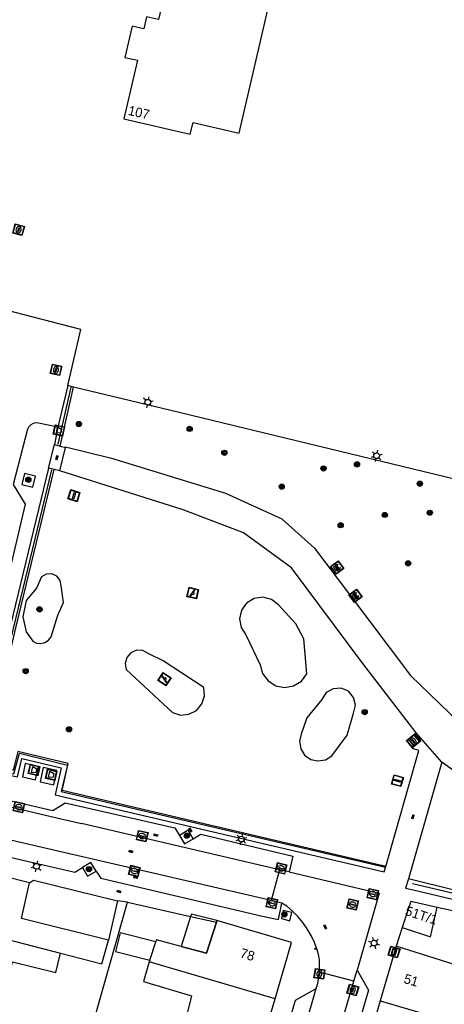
# Model space of a CAD drawing. Header units: metres. Extents: x 93870 to 95789, y 463036 to 464040.
# Tile 243 of 256: x 94820 to 94864, y 463824 to 463927. Entities that reach past the tile are written whole.
import ezdxf
from ezdxf.enums import TextEntityAlignment as Align

# ---------------------------------------------------------------- set-up
doc = ezdxf.new("R2010")
doc.units = ezdxf.units.M
doc.header["$LTSCALE"] = 25.4
for name, color, linetype in [('B_BEBOUWINGSGRENS_0', 1, 'Continuous'), ('B_LUIFEL_1', 200, 'Continuous'), ('B_TUSSENMUUR_0', 7, 'Continuous'), ('G_GRENS_ALGEMEEN_0', 7, 'Continuous'), ('Q_AFVAL_APART_PLAATS_0', 7, 'Continuous'), ('Q_AFVALBAK_0', 7, 'Continuous'), ('Q_BANK_0', 7, 'Continuous'), ('Q_BOOM_0', 3, 'Continuous'), ('Q_INSPECTIE_OF_RIOOLPUT_0', 253, 'Continuous'), ('Q_KOLK_0', 254, 'Continuous'), ('Q_LICHTMAST_0', 2, 'Continuous'), ('Q_SPEELVOORZIENING_0', 45, 'Continuous'), ('Q_STRAATNAAMBORD_0', 7, 'Continuous'), ('Q_VERKEERSBORDPAAL_0', 40, 'Continuous'), ('Q_WATERLEIDINGPUT_0', 5, 'Continuous'), ('S_GBKN_SYMBOOL_OV_GROOT_0', 7, 'Continuous'), ('T_CULTUURGRENS_0', 76, 'Continuous'), ('T_HEK_0', 57, 'Continuous'), ('T_HEK_LIJN_0', 6, 'Continuous'), ('V_WEGGRENS_0', 7, 'Continuous'), ('Z_GBKN_HUISNUMMER_0', 252, 'Continuous')]:
    doc.layers.add(name, color=color, linetype=linetype)
doc.layers.add('Q_PAALTJE_0', color=7, linetype='Continuous', true_color=0x666666)

# ---------------------------------------------------------------- blocks, each defined once
blk = doc.blocks.new('Q_AFVAL_APART_PLAATS')
for points in [[(-0.5, 0.5), (0.5, 0.5), (0.5, -0.5), (-0.5, -0.5)], [(-0.34, 0.2), (0.33, 0.2), (0.19, -0.25), (-0.2, -0.25)]]:
    blk.add_lwpolyline(points, close=True)
blk.add_lwpolyline([(-0.44, 0.46), (0.44, 0.46, -0.414214), (0.46, 0.44), (0.46, -0.44, -0.414214), (0.44, -0.46), (-0.44, -0.46, -0.414214), (-0.46, -0.44), (-0.46, 0.44, -0.414214), (-0.44, 0.46)], format="xyb")
blk = doc.blocks.new('Q_AFVALBAK')
for points in [[(-0.5, 0.5), (0.5, 0.5), (0.5, -0.5), (-0.5, -0.5)], [(-0.34, 0.2), (0.33, 0.2), (0.19, -0.25), (-0.2, -0.25)]]:
    blk.add_lwpolyline(points, close=True)
blk.add_lwpolyline([(-0.44, 0.46), (0.44, 0.46, -0.414214), (0.46, 0.44), (0.46, -0.44, -0.414214), (0.44, -0.46), (-0.44, -0.46, -0.414214), (-0.46, -0.44), (-0.46, 0.44), (-0.46, 0.44), (-0.46, 0.45), (-0.46, 0.45), (-0.46, 0.45), (-0.46, 0.45), (-0.46, 0.45), (-0.46, 0.45), (-0.46, 0.46), (-0.46, 0.46), (-0.46, 0.46), (-0.45, 0.46), (-0.45, 0.46), (-0.45, 0.46), (-0.45, 0.46), (-0.45, 0.46), (-0.45, 0.46), (-0.44, 0.46), (-0.44, 0.46)], format="xyb")
blk = doc.blocks.new('Q_STRAATNAAMBORD')
for points in [[(-0.5, 0.5), (0.5, 0.5), (0.5, -0.5), (-0.5, -0.5)], [(-0.37, 0.22), (0.36, 0.22), (0.36, -0.21), (-0.37, -0.21)]]:
    blk.add_lwpolyline(points, close=True)
for points in [[(-0.44, 0.46), (0.44, 0.46, -0.414214), (0.46, 0.44), (0.46, -0.44, -0.414214), (0.44, -0.46), (-0.44, -0.46, -0.414214), (-0.46, -0.44), (-0.46, 0.44), (-0.46, 0.44), (-0.46, 0.45), (-0.46, 0.45), (-0.46, 0.45), (-0.46, 0.45), (-0.46, 0.45), (-0.46, 0.45), (-0.46, 0.46), (-0.46, 0.46), (-0.46, 0.46), (-0.45, 0.46), (-0.45, 0.46), (-0.45, 0.46), (-0.45, 0.46), (-0.45, 0.46), (-0.45, 0.46), (-0.44, 0.46), (-0.44, 0.46)], [(-0.29, 0.16), (0.28, 0.16, -0.414214), (0.3, 0.14), (0.3, -0.13, -0.414214), (0.28, -0.16), (-0.29, -0.16, -0.414214), (-0.31, -0.13), (-0.31, 0.14), (-0.31, 0.14), (-0.31, 0.14), (-0.31, 0.14), (-0.31, 0.15), (-0.31, 0.15), (-0.31, 0.15), (-0.3, 0.15), (-0.3, 0.15), (-0.3, 0.15), (-0.3, 0.16), (-0.3, 0.16), (-0.3, 0.16), (-0.3, 0.16), (-0.29, 0.16), (-0.29, 0.16), (-0.29, 0.16), (-0.29, 0.16), (-0.29, 0.16)]]:
    blk.add_lwpolyline(points, format="xyb")
blk = doc.blocks.new('Q_LICHTMAST')
for points in [[(-0.26, 0.15), (-0.52, 0.3)], [(0, 0.3), (0, 0.6)], [(0.26, 0.15), (0.52, 0.3)], [(-0.26, -0.15), (-0.52, -0.3)], [(0, -0.3), (0, -0.6)], [(0.26, -0.15), (0.52, -0.3)]]:
    blk.add_lwpolyline(points)
blk.add_circle((0, 0), 0.3)
blk = doc.blocks.new('Q_VERKEERSBORDPAAL')
for points in [[(-0.5, 0.5), (0.5, 0.5), (0.5, -0.5), (-0.5, -0.5)], [(-0.08, 0.33), (0.07, 0.33), (0.07, -0.33), (-0.08, -0.33)]]:
    blk.add_lwpolyline(points, close=True)
blk.add_lwpolyline([(-0.44, 0.46), (0.44, 0.46, -0.414214), (0.46, 0.44), (0.46, -0.44, -0.414214), (0.44, -0.46), (-0.44, -0.46, -0.414214), (-0.46, -0.44), (-0.46, 0.44), (-0.46, 0.44), (-0.46, 0.45), (-0.46, 0.45), (-0.46, 0.45), (-0.46, 0.45), (-0.46, 0.45), (-0.46, 0.45), (-0.46, 0.46), (-0.46, 0.46), (-0.46, 0.46), (-0.45, 0.46), (-0.45, 0.46), (-0.45, 0.46), (-0.45, 0.46), (-0.45, 0.46), (-0.45, 0.46), (-0.44, 0.46), (-0.44, 0.46)], format="xyb")
blk = doc.blocks.new('Q_PAAL_STEEN')
for points in [[(-0.5, 0.5), (0.5, 0.5), (0.5, -0.5), (-0.5, -0.5)], [(-0.1, 0.3), (0.1, 0.3), (0.1, -0.3), (-0.1, -0.3)]]:
    blk.add_lwpolyline(points, close=True)
blk.add_lwpolyline([(-0.4, 0.5), (0.4, 0.5, -0.414214), (0.5, 0.4), (0.5, -0.4, -0.414214), (0.4, -0.5), (-0.4, -0.5, -0.414214), (-0.5, -0.4), (-0.5, 0.4), (-0.5, 0.4), (-0.5, 0.4), (-0.5, 0.4), (-0.5, 0.4), (-0.5, 0.5), (-0.5, 0.5), (-0.5, 0.5), (-0.5, 0.5), (-0.5, 0.5), (-0.5, 0.5), (-0.5, 0.5), (-0.5, 0.5), (-0.5, 0.5), (-0.4, 0.5), (-0.4, 0.5), (-0.4, 0.5), (-0.4, 0.5), (-0.4, 0.5)], format="xyb")
blk = doc.blocks.new('Q_PAALTJE')
at = {"color": 251, "true_color": 0x666666, "xscale": 0.1, "yscale": 0.1, "zscale": 0.01}
blk.add_blockref('Q_PAAL_STEEN', (0, 0), dxfattribs=at)
blk = doc.blocks.new('Q_KOLK')
blk.add_lwpolyline([(-0.5, 0.5), (0.5, 0.5), (0.5, -0.5), (-0.5, -0.5)], close=True)
for points in [[(-0.44, 0.46), (0.44, 0.46, -0.414214), (0.46, 0.44), (0.46, -0.44, -0.414214), (0.44, -0.46), (-0.44, -0.46, -0.414214), (-0.46, -0.44), (-0.46, 0.44, -0.414214), (-0.44, 0.46)], [(-0.34, 0.1, 0.380426), (-0.28, -0.18)], [(-0.01, 0.27, 0.240218), (-0.34, 0.1)], [(-0.19, 0.04, 0.853344), (-0.19, -0.03)], [(0.33, 0.11, 0.240191), (-0.01, 0.27)], [(0.18, -0.03, 0.849746), (0.18, 0.04)], [(0.27, -0.18, 0.380426), (0.33, 0.11)], [(-0.28, -0.18, 0.148452), (0.01, -0.26)], [(0.01, -0.26, 0.131742), (0.27, -0.18)]]:
    blk.add_lwpolyline(points, format="xyb")
for points in [[(-0.19, 0.04), (0.18, 0.04)], [(0.18, -0.03), (-0.19, -0.03)]]:
    blk.add_lwpolyline(points)
blk = doc.blocks.new('Q_WATERLEIDINGPUT')
blk.add_lwpolyline([(-0.5, 0.5), (0.5, 0.5), (0.5, -0.5), (-0.5, -0.5)], close=True)
for points in [[(-0.44, 0.46), (0.44, 0.46, -0.414214), (0.46, 0.44), (0.46, -0.44, -0.414214), (0.44, -0.46), (-0.44, -0.46, -0.414214), (-0.46, -0.44), (-0.46, 0.44), (-0.46, 0.44), (-0.46, 0.45), (-0.46, 0.45), (-0.46, 0.45), (-0.46, 0.45), (-0.46, 0.45), (-0.46, 0.45), (-0.46, 0.46), (-0.46, 0.46), (-0.46, 0.46), (-0.45, 0.46), (-0.45, 0.46), (-0.45, 0.46), (-0.45, 0.46), (-0.45, 0.46), (-0.45, 0.46), (-0.44, 0.46), (-0.44, 0.46)], [(-0.34, 0.1, 0.380426), (-0.28, -0.18)], [(-0.01, 0.27, 0.240218), (-0.34, 0.1)], [(-0.19, 0.04, 0.853344), (-0.19, -0.03)], [(0.33, 0.11, 0.240191), (-0.01, 0.27)], [(0.18, -0.03, 0.849746), (0.18, 0.04)], [(0.27, -0.18, 0.380426), (0.33, 0.11)], [(-0.28, -0.18, 0.148452), (0.01, -0.26)], [(0.01, -0.26, 0.131742), (0.27, -0.18)]]:
    blk.add_lwpolyline(points, format="xyb")
for points in [[(-0.19, 0.04), (0.18, 0.04)], [(0.18, -0.03), (-0.19, -0.03)]]:
    blk.add_lwpolyline(points)
blk = doc.blocks.new('Q_INSPECTIE_OF_RIOOLPUT')
blk.add_lwpolyline([(-0.5, 0.5), (0.5, 0.5), (0.5, -0.5), (-0.5, -0.5)], close=True)
for points in [[(-0.44, 0.46), (0.44, 0.46, -0.414214), (0.46, 0.44), (0.46, -0.44, -0.414214), (0.44, -0.46), (-0.44, -0.46, -0.414214), (-0.46, -0.44), (-0.46, 0.44), (-0.46, 0.44), (-0.46, 0.45), (-0.46, 0.45), (-0.46, 0.45), (-0.46, 0.45), (-0.46, 0.45), (-0.46, 0.45), (-0.46, 0.46), (-0.46, 0.46), (-0.46, 0.46), (-0.45, 0.46), (-0.45, 0.46), (-0.45, 0.46), (-0.45, 0.46), (-0.45, 0.46), (-0.45, 0.46), (-0.44, 0.46), (-0.44, 0.46)], [(-0.34, 0.1, 0.380426), (-0.28, -0.18)], [(-0.01, 0.27, 0.240218), (-0.34, 0.1)], [(-0.19, 0.04, 0.853344), (-0.19, -0.03)], [(0.33, 0.11, 0.240191), (-0.01, 0.27)], [(0.18, -0.03, 0.849746), (0.18, 0.04)], [(0.27, -0.18, 0.380426), (0.33, 0.11)], [(-0.28, -0.18, 0.148452), (0.01, -0.26)], [(0.01, -0.26, 0.131742), (0.27, -0.18)]]:
    blk.add_lwpolyline(points, format="xyb")
for points in [[(-0.19, 0.04), (0.18, 0.04)], [(0.18, -0.03), (-0.19, -0.03)]]:
    blk.add_lwpolyline(points)
blk = doc.blocks.new('Q_SPEELVOORZIENING')
blk.add_lwpolyline([(-0.5, 0.5), (0.5, 0.5), (0.5, -0.5), (-0.5, -0.5)], close=True)
for points in [[(-0.44, 0.46), (0.44, 0.46, -0.414214), (0.46, 0.44), (0.46, -0.44, -0.414214), (0.44, -0.46), (-0.44, -0.46, -0.414214), (-0.46, -0.44), (-0.46, 0.44), (-0.46, 0.44), (-0.46, 0.45), (-0.46, 0.45), (-0.46, 0.45), (-0.46, 0.45), (-0.46, 0.45), (-0.46, 0.45), (-0.46, 0.46), (-0.46, 0.46), (-0.46, 0.46), (-0.45, 0.46), (-0.45, 0.46), (-0.45, 0.46), (-0.45, 0.46), (-0.45, 0.46), (-0.45, 0.46), (-0.44, 0.46), (-0.44, 0.46)], [(-0.36, 0.2, 1.168313), (-0.39, 0.14)], [(-0.09, 0.02, 0.778987), (-0.04, -0.17)], [(-0.04, -0.17, 0.508825), (0.06, -0.04)], [(0.36, -0.16, 1.031322), (0.38, -0.1)]]:
    blk.add_lwpolyline(points, format="xyb")
for points in [[(-0.39, 0.14), (-0.09, 0.02)], [(-0.36, 0.2), (0.38, -0.1)], [(0.06, -0.04), (0.36, -0.16)]]:
    blk.add_lwpolyline(points)
blk = doc.blocks.new('Q_BANK')
blk.add_lwpolyline([(-0.5, 0.5), (0.5, 0.5), (0.5, -0.5), (-0.5, -0.5)], close=True)
blk.add_lwpolyline([(-0.44, 0.46), (0.44, 0.46, -0.414214), (0.46, 0.44), (0.46, -0.44, -0.414214), (0.44, -0.46), (-0.44, -0.46, -0.414214), (-0.46, -0.44), (-0.46, 0.44), (-0.46, 0.44), (-0.46, 0.45), (-0.46, 0.45), (-0.46, 0.45), (-0.46, 0.45), (-0.46, 0.45), (-0.46, 0.45), (-0.46, 0.46), (-0.46, 0.46), (-0.46, 0.46), (-0.45, 0.46), (-0.45, 0.46), (-0.45, 0.46), (-0.45, 0.46), (-0.45, 0.46), (-0.45, 0.46), (-0.44, 0.46), (-0.44, 0.46)], format="xyb")
for points in [[(-0.27, 0.02), (-0.37, -0.08)], [(-0.18, 0.13), (-0.27, 0.13), (-0.27, 0.28)], [(-0.27, 0.28), (0.26, 0.28), (0.26, 0.13), (0.17, 0.13)], [(-0.18, 0.02), (-0.27, 0.02)], [(-0.27, 0.02), (-0.18, 0.02)], [(-0.18, 0.02), (-0.18, 0.13)], [(-0.18, 0.13), (-0.14, 0.13)], [(-0.14, 0.13), (-0.14, 0.02)], [(0.13, 0.13), (-0.14, 0.13)], [(0.13, 0.02), (-0.14, 0.02)], [(-0.14, 0.02), (0.13, 0.02)], [(0.13, 0.02), (-0.14, 0.02)], [(-0.14, 0.02), (0.13, 0.02)], [(-0.14, 0.02), (0.13, 0.02)], [(0.13, 0.02), (0.13, 0.13)], [(0.13, 0.13), (0.17, 0.13)], [(0.17, 0.13), (0.17, 0.02)], [(0.17, 0.02), (0.26, 0.02)], [(0.17, 0.02), (0.26, 0.02)], [(0.26, 0.02), (0.36, -0.08)], [(-0.24, -0.08), (-0.37, -0.08)], [(-0.19, -0.08), (-0.19, -0.27), (-0.24, -0.27), (-0.24, -0.08)], [(-0.24, -0.08), (-0.19, -0.08)], [(0.18, -0.08), (-0.19, -0.08)], [(0.23, -0.08), (0.23, -0.27), (0.18, -0.27), (0.18, -0.08)], [(0.18, -0.08), (0.23, -0.08)], [(0.36, -0.08), (0.23, -0.08)]]:
    blk.add_lwpolyline(points)
blk = doc.blocks.new('Q_BOOM')
for radius in [0.27, 0.18, 0.09]:
    blk.add_circle((0, 0), radius)
blk = doc.blocks.new('S_GBKN_SYMBOOL_OV_GROOT')
for points in [[(-0.21875, 0.0625), (0.21875, 0.0625)], [(-0.21875, 0), (0.21875, 0)], [(-0.1875, 0.0625), (-0.1875, 0)], [(-0.125, 0.09375), (-0.125, 0.0625)], [(-0.125, 0), (-0.125, -0.0625)], [(-0.0625, 0.0625), (-0.0625, 0)], [(0, 0.09375), (0, 0.0625)], [(0, 0), (0, -0.0625)], [(0.0625, 0.0625), (0.0625, 0)], [(0.125, 0.09375), (0.125, 0.0625)], [(0.125, 0), (0.125, -0.0625)], [(0.1875, 0.0625), (0.1875, 0)], [(-0.21875, -0.0625), (0.21875, -0.0625)], [(-0.1875, -0.0625), (-0.1875, -0.09375)], [(-0.0625, -0.0625), (-0.0625, -0.09375)], [(0.0625, -0.0625), (0.0625, -0.09375)], [(0.1875, -0.0625), (0.1875, -0.09375)]]:
    blk.add_lwpolyline(points)

msp = doc.modelspace()

# ---------------------------------------------------------------- linework, layer by layer
at = {"layer": 'B_BEBOUWINGSGRENS_0'}
for p, q in [((94860.78, 463834.58), (94859.89, 463831.86)), ((94863.53, 463833.96), (94860.78, 463834.58)), ((94840.52, 463832.4), (94839.48, 463829.18)), ((94840.57, 463832.57), (94840.52, 463832.4)), ((94848.34, 463830.29), (94840.57, 463832.57)), ((94833.57, 463828.45), (94834.18, 463830.36)), ((94846.62, 463824.42), (94848.34, 463830.29)), ((94839.48, 463829.18), (94836.83, 463829.89)), ((94859.26, 463829.9), (94857.58, 463824.2)), ((94867.49, 463827.28), (94859.26, 463829.9)), ((94833.57, 463828.45), (94833.51, 463828.27)), ((94845.38, 463820.2), (94846.62, 463824.42))]:
    msp.add_line(p, q, dxfattribs=at)
for points in [[(94837.81, 463940.93), (94834.46, 463926.57), (94833.23, 463926.86), (94832.94, 463925.61), (94831.73, 463925.89), (94830.97, 463922.63), (94832.27, 463922.33), (94830.85, 463916.23), (94837.79, 463914.61), (94838.08, 463915.85), (94842.87, 463914.73), (94848.35, 463938.3), (94903.16, 463925.72), (94916.64, 463984.82)], [(94821.01, 463836.53), (94815.51, 463837.9), (94814.93, 463838.04)], [(94829.26, 463830.52), (94820.19, 463832.8), (94821.01, 463836.53)], [(94859.89, 463831.86), (94862.84, 463830.9), (94863.53, 463833.96)], [(94834.18, 463830.36), (94830.49, 463831.3), (94830, 463829.35), (94833.57, 463828.45)], [(94824.27, 463829.18), (94828.55, 463828.07), (94829.26, 463830.52)], [(94836.83, 463829.89), (94834.25, 463830.58), (94834.18, 463830.36)], [(94818.3, 463824.13), (94819.27, 463828.26), (94823.76, 463827.15), (94824.27, 463829.18)], [(94833.51, 463828.27), (94832.9, 463826.21), (94837.91, 463824.74), (94837.29, 463822.2), (94837.83, 463822.04)], [(94857.58, 463824.2), (94855.91, 463818.51), (94856.53, 463818.33)]]:
    msp.add_lwpolyline(points, dxfattribs=at)
at = {"layer": 'B_LUIFEL_1'}
for p, q in [((94837.82, 463833.01), (94836.83, 463829.89)), ((94839.48, 463829.18), (94840.52, 463832.4)), ((94840.52, 463832.4), (94840.57, 463832.57))]:
    msp.add_line(p, q, dxfattribs=at)
for points in [[(94840.57, 463832.57), (94837.9, 463833.24), (94837.82, 463833.01)], [(94836.83, 463829.89), (94836.83, 463829.89), (94839.48, 463829.18)]]:
    msp.add_lwpolyline(points, dxfattribs=at)
at = {"layer": 'B_TUSSENMUUR_0'}
for p, q in [((94812.28, 463832.28), (94824.27, 463829.18)), ((94846.62, 463824.42), (94833.51, 463828.27)), ((94857.58, 463824.2), (94865.88, 463821.78))]:
    msp.add_line(p, q, dxfattribs=at)
at = {"layer": 'G_GRENS_ALGEMEEN_0'}
msp.add_lwpolyline([(94861.01, 463850.91), (94860.52, 463851.49), (94861.24, 463852.09)], dxfattribs=at)
at = {"layer": 'T_CULTUURGRENS_0'}
for p, q in [((94825.03, 463888.39), (94823.99, 463884.06)), ((94824.21, 463882.09), (94825.61, 463888.24)), ((94823.99, 463884.06), (94823.62, 463882.24)), ((94823.62, 463882.24), (94824.21, 463882.09)), ((94823.6, 463879.64), (94823.02, 463879.78)), ((94858, 463837.66), (94858.15, 463838.15)), ((94858.15, 463838.15), (94858.17, 463838.23))]:
    msp.add_line(p, q, dxfattribs=at)
for points in [[(94823.02, 463879.78), (94819.06, 463863.39), (94818.53, 463861.16), (94816.14, 463851.39), (94815.4, 463848.44)], [(94858.17, 463838.23), (94824.43, 463846.14), (94825.06, 463848.97), (94819.81, 463850.21), (94819.32, 463848.26), (94816.14, 463848.9), (94816.18, 463849.04), (94816.73, 463851.25), (94819.11, 463861.03), (94819.64, 463863.25), (94823.6, 463879.64)], [(94821.77, 463867.25), (94820.69, 463865.97), (94820.33, 463864.28), (94820.67, 463862.72), (94821.37, 463861.72), (94821.77, 463861.53), (94822.21, 463861.49), (94822.64, 463861.59), (94823.02, 463861.83), (94823.29, 463862.18), (94823.97, 463864.44), (94824.57, 463865.78), (94824.33, 463867.49), (94824.22, 463868.05), (94823.87, 463868.5), (94823.34, 463868.74), (94822.77, 463868.72), (94822.27, 463868.43), (94821.77, 463867.25)], [(94846.97, 463865.52), (94846.24, 463866.09), (94845.35, 463866.32), (94844.44, 463866.19), (94843.66, 463865.71), (94843.12, 463864.96), (94842.92, 463864.06), (94843.09, 463863.16), (94843.59, 463862.39), (94845.06, 463859.26), (94845.32, 463858.34), (94845.89, 463857.59), (94846.69, 463857.08), (94847.62, 463856.91), (94848.55, 463857.07), (94849.37, 463857.57), (94849.94, 463858.32), (94849.62, 463861.98), (94848.8, 463863.55), (94846.97, 463865.52)], [(94834.97, 463859.68), (94833.4, 463860.45), (94832.83, 463860.75), (94832.18, 463860.78), (94831.59, 463860.52), (94831.17, 463860.03), (94831, 463859.4), (94831.12, 463858.77), (94833.03, 463857), (94835.92, 463854.27), (94836.77, 463854.01), (94837.64, 463854.1), (94838.42, 463854.51), (94838.99, 463855.18), (94839.26, 463856.02), (94839.2, 463856.89), (94834.97, 463859.68)], [(94854.82, 463854.23), (94855.01, 463855.05), (94854.82, 463855.86), (94854.27, 463856.5), (94853.51, 463856.83), (94852.67, 463856.77), (94851.95, 463856.36), (94851.49, 463855.66), (94849.94, 463853.74), (94849.35, 463852.03), (94849.18, 463851.28), (94849.3, 463850.51), (94849.71, 463849.85), (94850.35, 463849.4), (94851.1, 463849.23), (94851.87, 463849.36), (94852.53, 463849.78), (94854.15, 463851.93), (94854.82, 463854.23)], [(94815.4, 463848.44), (94816.13, 463848.29), (94819.77, 463847.56), (94820.24, 463849.5), (94824.34, 463848.52), (94823.71, 463845.7), (94858, 463837.66)], [(94860.53, 463836.95), (94860.22, 463835.97), (94861.04, 463835.77)], [(94883.59, 463832.36), (94879.72, 463832.16), (94860.53, 463836.95)], [(94861.04, 463835.77), (94879.65, 463831.38), (94883.13, 463831.62), (94903.26, 463825.48)]]:
    msp.add_lwpolyline(points, dxfattribs=at)
at = {"layer": 'T_HEK_0'}
for p, q in [((94825.61, 463888.24), (94825.03, 463888.39)), ((94826.68, 463818.48), (94831.24, 463834.5)), ((94830.2, 463834.63), (94829.26, 463830.52)), ((94831.24, 463834.5), (94837.82, 463833.01)), ((94837.82, 463833.01), (94840.52, 463832.4)), ((94840.52, 463832.4), (94840.52, 463832.4))]:
    msp.add_line(p, q, dxfattribs=at)
for points in [[(94825.03, 463888.39), (94826.37, 463894.25), (94818.47, 463896.29)], [(94892.01, 463872.17), (94835.61, 463885.83), (94825.61, 463888.24)], [(94821.01, 463836.53), (94821.46, 463836.79), (94830.2, 463834.63)]]:
    msp.add_lwpolyline(points, dxfattribs=at)
at = {"layer": 'T_HEK_LIJN_0'}
msp.add_line((94825.34, 463888.23), (94823.97, 463882.27), dxfattribs=at)
for points in [[(94823.31, 463879.59), (94815.8, 463848.66), (94819.4, 463847.88), (94819.97, 463850.06), (94824.99, 463848.79), (94824.33, 463846.03), (94858.15, 463838.15)], [(94860.94, 463836.45), (94864.36, 463835.65), (94875.84, 463832.73), (94879.71, 463831.96), (94883.31, 463832.2), (94896.09, 463828.27), (94903.23, 463826)]]:
    msp.add_lwpolyline(points, dxfattribs=at)
at = {"layer": 'V_WEGGRENS_0'}
for p, q in [((94823.02, 463879.78), (94823.62, 463882.24)), ((94824.18, 463879.5), (94824.77, 463881.94)), ((94824.21, 463882.09), (94824.77, 463881.94)), ((94824.18, 463879.5), (94823.6, 463879.64)), ((94821.66, 463878.96), (94820.49, 463879.23)), ((94861.24, 463852.09), (94861.34, 463852.18)), ((94864.02, 463849.12), (94861.34, 463852.18)), ((94820.59, 463848.97), (94820.28, 463847.57)), ((94822.45, 463848.55), (94822.14, 463847.07)), ((94864.02, 463849.12), (94860.53, 463836.95)), ((94817.49, 463844.81), (94824.48, 463843.16)), ((94824.48, 463843.16), (94826.44, 463842.72)), ((94847.1, 463837.89), (94826.44, 463842.72)), ((94846.23, 463834.66), (94816.83, 463841.49)), ((94837.56, 463842.01), (94836.65, 463841.46)), ((94838.1, 463841.12), (94837.56, 463842.01)), ((94827.43, 463838.64), (94826.54, 463838.12)), ((94827.98, 463837.75), (94827.43, 463838.64)), ((94847.1, 463837.89), (94846.23, 463834.66)), ((94848.09, 463837.66), (94847.1, 463837.89)), ((94848.09, 463837.66), (94857.49, 463835.44)), ((94857.49, 463835.44), (94855.17, 463827.41)), ((94831.24, 463834.5), (94830.2, 463834.63)), ((94847.32, 463834.41), (94846.23, 463834.66)), ((94874.59, 463831.48), (94863.53, 463833.96)), ((94859.89, 463831.86), (94859.26, 463829.9)), ((94854.84, 463826.25), (94851.27, 463827.19)), ((94854.84, 463826.25), (94855.17, 463827.41)), ((94846.13, 463796.56), (94854.84, 463826.25)), ((94842.81, 463797.59), (94850.92, 463825.5))]:
    msp.add_line(p, q, dxfattribs=at)
for points in [[(94823.99, 463884.06), (94821.98, 463884.47), (94821.69, 463884.5), (94821.41, 463884.44), (94821.15, 463884.31), (94820.95, 463884.1), (94820.82, 463883.84), (94819.33, 463878.08)], [(94824.77, 463881.94), (94824.78, 463882), (94829.57, 463880.82), (94841.46, 463877.18), (94847.34, 463874.49), (94850.74, 463871.43), (94854.37, 463866.6)], [(94861.34, 463852.18), (94855.79, 463859.39), (94848.33, 463869.39), (94843.34, 463873.04), (94837.05, 463875.44), (94824.18, 463879.5)], [(94820.49, 463879.23), (94820.22, 463878.07), (94821.39, 463877.8), (94821.66, 463878.96)], [(94819.33, 463878.08), (94820.58, 463876.02), (94818.27, 463866.26), (94816.59, 463865.25), (94817.6, 463863.57), (94815.12, 463853.35), (94813.83, 463852.58)], [(94854.37, 463866.6), (94860.75, 463858.13), (94868.84, 463850.34), (94877.8, 463844.95), (94888.34, 463841.41), (94898.98, 463838.74), (94910.75, 463835.92), (94922.67, 463833), (94933.42, 463829.61), (94942.77, 463825.75)], [(94861.01, 463850.91), (94861.09, 463850.79), (94861.82, 463851.36), (94861.24, 463852.09)], [(94858.17, 463838.23), (94861.63, 463850.34), (94860.94, 463850.54), (94861.01, 463850.91)], [(94820.28, 463847.57), (94821.64, 463847.26), (94821.95, 463848.66), (94820.59, 463848.97)], [(94822.14, 463847.07), (94823.55, 463846.75), (94823.87, 463848.23), (94822.45, 463848.55)], [(94905.76, 463834.2), (94900.31, 463835.46), (94888.69, 463838.26), (94882.49, 463839.89), (94877.02, 463841.7), (94870.27, 463844.58), (94864.02, 463849.12)], [(94818.21, 463845.29), (94823.47, 463844.08), (94824.73, 463844.88), (94836.18, 463842.24), (94836.65, 463841.46)], [(94816.83, 463841.49), (94818.08, 463839.42), (94825.76, 463837.62), (94826.54, 463838.12)], [(94836.65, 463841.46), (94837.19, 463840.58), (94838.1, 463841.12)], [(94838.1, 463841.12), (94838.88, 463841.6), (94848.48, 463839.29), (94848.09, 463837.66)], [(94826.54, 463838.12), (94827.09, 463837.2), (94827.98, 463837.75)], [(94827.98, 463837.75), (94828.46, 463836.99), (94845.33, 463833.04), (94846.97, 463832.68), (94847.32, 463834.41)], [(94851.02, 463829.53), (94850.73, 463830.28), (94850.39, 463831.01), (94849.98, 463831.71), (94849.52, 463832.37), (94849.01, 463832.99), (94848.45, 463833.56), (94847.84, 463834.09), (94847.32, 463834.41)], [(94847.48, 463833.64), (94847.3, 463832.78), (94848.18, 463832.56), (94848.37, 463833.41), (94847.48, 463833.64)], [(94851.27, 463827.19), (94851.25, 463828.48), (94851.2, 463828.91), (94851.02, 463829.53)], [(94850.92, 463825.5), (94851.1, 463826), (94851.27, 463827.19)], [(94855.17, 463827.41), (94856.36, 463825.31), (94852.68, 463812.81)], [(94842.81, 463797.59), (94841.6, 463799.66), (94845.22, 463812.16), (94846.95, 463813.09), (94846.02, 463814.81), (94848.77, 463824.28), (94850.92, 463825.5)]]:
    msp.add_lwpolyline(points, dxfattribs=at)

# ---------------------------------------------------------------- block references
at = {"layer": 'Q_AFVAL_APART_PLAATS_0'}
for p, rotation in [((94821.5, 463848.29), 77.46685597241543), ((94823.29, 463847.79), 77.9052429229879)]:
    msp.add_blockref('Q_AFVAL_APART_PLAATS', p, dxfattribs=dict(at, rotation=rotation))
at = {"layer": 'Q_AFVALBAK_0', "rotation": 78.60538210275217}
msp.add_blockref('Q_AFVALBAK', (94824.09, 463883.71), dxfattribs=at)
at = {"layer": 'Q_BANK_0'}
for p, rotation in [((94853.1, 463869.41), 126.9267951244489), ((94855.01, 463866.46), 126.9823205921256)]:
    msp.add_blockref('Q_BANK', p, dxfattribs=dict(at, rotation=rotation))
at = {"layer": 'Q_BOOM_0'}
for p, rotation in [((94826.18, 463884.39), 77.12777793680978), ((94837.72, 463883.88), 166.3936218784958), ((94841.34, 463881.38), 166.3936218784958), ((94855.17, 463880.18), 166.3936218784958), ((94851.68, 463879.75), 166.3936218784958), ((94820.91, 463878.58), 166.9339955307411), ((94861.72, 463878.16), 166.3936218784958), ((94847.32, 463877.85), 155.3801254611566), ((94858.06, 463874.9), 166.3936218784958), ((94862.76, 463875.13), 166.3936218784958), ((94853.46, 463873.83), 138.0928628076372), ((94860.5, 463869.85), 126.9823205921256), ((94822.07, 463865.05), 77.91920161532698), ((94820.63, 463858.6), 76.26766610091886), ((94855.97, 463854.33), 77.0105176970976), ((94825.15, 463852.53), 166.6158712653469), ((94837.44, 463841.44), 121.3695673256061), ((94827.23, 463837.95), 30.33268701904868), ((94847.6, 463833.22), 77.64890815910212)]:
    msp.add_blockref('Q_BOOM', p, dxfattribs=dict(at, rotation=rotation))
at = {"layer": 'Q_INSPECTIE_OF_RIOOLPUT_0', "rotation": 166.7248354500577}
msp.add_blockref('Q_INSPECTIE_OF_RIOOLPUT', (94854.71, 463834.25), dxfattribs=at)
at = {"layer": 'Q_KOLK_0'}
for p, rotation in [((94819.89, 463904.66), 74.446778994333), ((94823.79, 463890.03), 77.11889659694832), ((94819.92, 463844.41), 166.7083431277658), ((94832.78, 463841.39), 166.8388032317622), ((94831.96, 463837.75), 166.9221278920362), ((94847.25, 463838.02), 166.8531586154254), ((94856.82, 463835.34), 166.7248354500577), ((94846.29, 463834.39), 167.0592398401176), ((94851.25, 463827.02), 81.5993174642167), ((94854.73, 463825.34), 73.66009678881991)]:
    msp.add_blockref('Q_KOLK', p, dxfattribs=dict(at, rotation=rotation))
at = {"layer": 'Q_LICHTMAST_0'}
for p, rotation in [((94833.36, 463886.65), 166.3920347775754), ((94857.21, 463881.07), 166.3936218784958), ((94843.12, 463841.08), 166.8061473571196), ((94821.76, 463838.24), 166.7690481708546), ((94856.95, 463830.23), 73.9189417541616)]:
    msp.add_blockref('Q_LICHTMAST', p, dxfattribs=dict(at, rotation=rotation))
at = {"layer": 'Q_PAALTJE_0', "rotation": 164.170570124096}
msp.add_blockref('Q_PAALTJE', (94850.82, 463829.62), dxfattribs=at)
at = {"layer": 'Q_SPEELVOORZIENING_0'}
for p, rotation in [((94838.04, 463866.75), 77.38339826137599), ((94835.11, 463857.77), 146.632943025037)]:
    msp.add_blockref('Q_SPEELVOORZIENING', p, dxfattribs=dict(at, rotation=rotation))
at = {"layer": 'Q_STRAATNAAMBORD_0', "rotation": 73.61699729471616}
msp.add_blockref('Q_STRAATNAAMBORD', (94859.03, 463829.3), dxfattribs=at)
at = {"layer": 'Q_VERKEERSBORDPAAL_0'}
for p, rotation in [((94825.66, 463876.91), 162.4793321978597), ((94859.38, 463847.17), 74.03835972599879)]:
    msp.add_blockref('Q_VERKEERSBORDPAAL', p, dxfattribs=dict(at, rotation=rotation))
at = {"layer": 'Q_WATERLEIDINGPUT_0', "rotation": 129.689175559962}
msp.add_blockref('Q_WATERLEIDINGPUT', (94861.03, 463851.3), dxfattribs=at)
at = {"layer": 'S_GBKN_SYMBOOL_OV_GROOT_0'}
for p, rotation in [((94823.9, 463880.87), 76.22172026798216), ((94861.01, 463843.41), 74.03835972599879), ((94834.2, 463841.48), 166.8388032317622), ((94837.81, 463842.04), 121.3695673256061), ((94831.6, 463839.78), 166.9221278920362), ((94832.1, 463837.08), 166.9221278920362), ((94830.35, 463835.6), 166.8259394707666), ((94851.86, 463831.9), 120.1334410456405)]:
    msp.add_blockref('S_GBKN_SYMBOOL_OV_GROOT', p, dxfattribs=dict(at, rotation=rotation))

# ---------------------------------------------------------------- texts
at = {"layer": 'Z_GBKN_HUISNUMMER_0', "linetype": 'Continuous'}
for s, rotation, p in [('107', 347.2, (94832.43, 463916.89)), ('51T/1', 342, (94861.89, 463833.15)), ('78', 343.7, (94843.75, 463829.03)), ('51', 343.6, (94860.82, 463826.35))]:
    msp.add_text(s, height=1, rotation=rotation, dxfattribs=at).set_placement(p, align=Align.MIDDLE)

doc.saveas('drawing.dxf')
